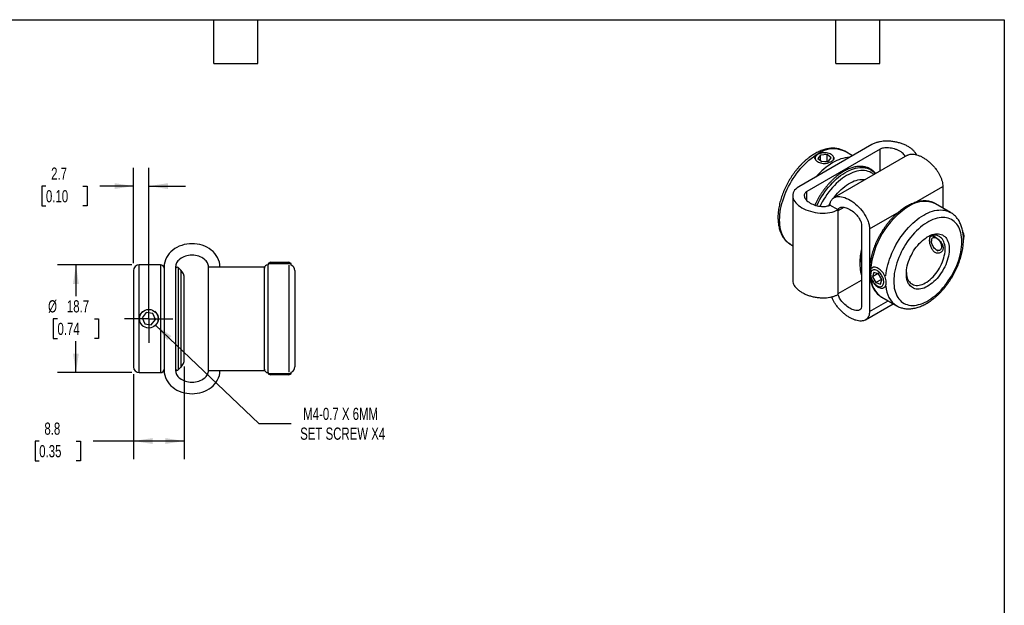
# Model space of a CAD drawing. Header units: millimetres. Extents: x 6 to 273, y 6 to 210.
# Tile 3 of 3: x 102 to 273, y 108 to 210. Entities that reach past the tile are written whole.
import ezdxf

# ---------------------------------------------------------------- set-up
doc = ezdxf.new("R2010")
doc.units = ezdxf.units.MM
doc.linetypes.add('SLD-Center', pattern=[19.05, 15.24, -1.27, 1.27, -1.27])
doc.linetypes.add('SLD-Solid', pattern=[0])
doc.layers.add('CENTER', color=40, linetype='SLD-Center')
doc.layers.add('DIMENSIONS', color=140, linetype='SLD-Solid', lineweight=25)
doc.layers.add('TEXT', color=140, linetype='SLD-Solid', lineweight=25)
doc.styles.add('SLDTEXTSTYLE0', font='TXT', dxfattribs={"width": 0.7})
doc.dimstyles.new('SLDDIMSTYLE0', dxfattribs={"dimtxt": 2.158008, "dimasz": 3.302, "dimexe": 0, "dimexo": 0.0625, "dimgap": 0.539502, "dimtad": 0, "dimtih": 1, "dimtoh": 1, "dimdec": 1, "dimrnd": 1e-09, "dimzin": 12, "dimdsep": 46, "dimtxsty": 'SLDTEXTSTYLE0', "dimsah": 1, "dimcen": 0.09, "dimadec": 0, "dimazin": 3, "dimtfac": 1, "dimtdec": 1, "dimtmove": 0, "dimatfit": 0, "dimfxl": 0, "dimfrac": 2, "dimtolj": 1, "dimtzin": 12, "dimarcsym": 0})
doc.dimstyles.new('SLDDIMSTYLE1', dxfattribs={"dimtxt": 2.158008, "dimasz": 3.302, "dimexe": 0, "dimexo": 0.0625, "dimgap": 0.539502, "dimtad": 0, "dimtih": 1, "dimtoh": 1, "dimdec": 1, "dimrnd": 1e-09, "dimzin": 12, "dimdsep": 46, "dimtxsty": 'SLDTEXTSTYLE0', "dimsah": 1, "dimcen": 0.09, "dimadec": 0, "dimazin": 3, "dimtfac": 1, "dimtdec": 1, "dimtofl": 0, "dimtmove": 0, "dimatfit": 3, "dimfxl": 0, "dimfrac": 2, "dimtolj": 1, "dimtzin": 12, "dimarcsym": 0})
doc.dimstyles.new('SLDDIMSTYLE3', dxfattribs={"dimtxt": 2.158008, "dimasz": 3.302, "dimexe": 0, "dimexo": 0.0625, "dimgap": 0.539502, "dimtad": 0, "dimtih": 1, "dimtoh": 1, "dimdec": 1, "dimrnd": 1e-09, "dimzin": 12, "dimdsep": 46, "dimtxsty": 'SLDTEXTSTYLE0', "dimsah": 1, "dimcen": 0, "dimadec": 0, "dimazin": 3, "dimtfac": 1, "dimtdec": 1, "dimtofl": 0, "dimtmove": 0, "dimatfit": 3, "dimfxl": 0, "dimfrac": 2, "dimtolj": 1, "dimtzin": 12, "dimarcsym": 0})

# ---------------------------------------------------------------- blocks, each defined once
blk = doc.blocks.new('_D_4')
at = {"layer": 'DIMENSIONS'}
for p, q in [((125.76, 156.56), (143.71, 139.49)), ((143.71, 139.49), (149.27, 139.49))]:
    blk.add_line(p, q, dxfattribs=at)
blk.add_solid([(125.76, 156.56), (127.8, 153.92), (128.5, 154.66)], dxfattribs=at)
at = {"layer": 'DIMENSIONS', "char_height": 2.1167, "attachment_point": 1, "style": 'SLDTEXTSTYLE0'}
for s, insert in [('M4-0.7 X 6MM', (151.38, 142.22)), ('SET SCREW X4', (150.86, 138.79))]:
    blk.add_mtext(s, dxfattribs=dict(at, insert=insert))
blk = doc.blocks.new('_D_5')
at = {"layer": 'DIMENSIONS'}
for p, q in [((121.67, 167.02), (108.77, 167.02)), ((111.94, 167.02), (111.94, 161.59)), ((108.74, 157.67), (108.01, 157.67)), ((108.01, 157.67), (108.01, 154.24)), ((115.15, 157.67), (115.88, 157.67)), ((115.88, 157.67), (115.88, 154.24)), ((108.01, 154.24), (108.74, 154.24)), ((115.88, 154.24), (115.15, 154.24)), ((111.94, 148.32), (111.94, 153.76)), ((121.67, 148.32), (108.77, 148.32))]:
    blk.add_line(p, q, dxfattribs=at)
for points in [[(111.94, 167.02), (111.44, 163.72), (112.45, 163.72)], [(111.94, 148.32), (112.45, 151.62), (111.44, 151.62)]]:
    blk.add_solid(points, dxfattribs=at)
at = {"layer": 'DIMENSIONS', "char_height": 2.117, "attachment_point": 1, "style": 'SLDTEXTSTYLE0'}
for s, insert in [('%%c', (107.11, 160.88)), ('18.7', (110.37, 160.88)), ('0.74', (108.74, 156.97))]:
    blk.add_mtext(s, dxfattribs=dict(at, insert=insert))
blk = doc.blocks.new('_D_6')
at = {"layer": 'DIMENSIONS'}
for p, q in [((121.94, 167.29), (121.94, 183.86)), ((124.59, 158.94), (124.59, 183.86)), ((106.74, 180.68), (106.02, 180.68)), ((106.02, 180.68), (106.02, 177.25)), ((113.15, 180.68), (113.88, 180.68)), ((113.88, 180.68), (113.88, 177.25)), ((121.94, 180.68), (116.08, 180.68)), ((124.59, 180.68), (130.94, 180.68)), ((106.02, 177.25), (106.74, 177.25)), ((113.88, 177.25), (113.15, 177.25))]:
    blk.add_line(p, q, dxfattribs=at)
for points in [[(121.94, 180.68), (118.64, 181.19), (118.64, 180.18)], [(124.59, 180.68), (127.9, 180.18), (127.9, 181.19)]]:
    blk.add_solid(points, dxfattribs=at)
at = {"layer": 'DIMENSIONS', "char_height": 2.117, "attachment_point": 1, "style": 'SLDTEXTSTYLE0'}
for s, insert in [('2.7', (107.64, 183.9)), ('0.10', (106.74, 179.98))]:
    blk.add_mtext(s, dxfattribs=dict(at, insert=insert))
blk = doc.blocks.new('_D_7')
at = {"layer": 'DIMENSIONS'}
for p, q in [((130.74, 149.38), (130.74, 133.28)), ((121.94, 148.05), (121.94, 133.28)), ((105.57, 136.45), (104.85, 136.45)), ((104.85, 136.45), (104.85, 133.02)), ((111.99, 136.45), (112.71, 136.45)), ((112.71, 136.45), (112.71, 133.02)), ((121.94, 136.45), (114.91, 136.45)), ((130.74, 136.45), (121.94, 136.45)), ((104.85, 133.02), (105.57, 133.02)), ((112.71, 133.02), (111.99, 133.02))]:
    blk.add_line(p, q, dxfattribs=at)
for points in [[(121.94, 136.45), (125.25, 135.94), (125.25, 136.96)], [(130.74, 136.45), (127.44, 136.96), (127.44, 135.94)]]:
    blk.add_solid(points, dxfattribs=at)
at = {"layer": 'DIMENSIONS', "char_height": 2.117, "attachment_point": 1, "style": 'SLDTEXTSTYLE0'}
for s, insert in [('8.8', (106.47, 139.66)), ('0.35', (105.57, 135.75))]:
    blk.add_mtext(s, dxfattribs=dict(at, insert=insert))
blk = doc.blocks.new('SW_CENTERMARKSYMBOL_2')
at = {"layer": 'CENTER', "color": 0}
for p, q in [((0, 2.54), (0, 4.19)), ((0, 0), (0, 2.54)), ((-2.54, 0), (-4.19, 0)), ((0, 0), (-2.54, 0)), ((0, 0), (0, -2.54)), ((0, 0), (2.54, 0)), ((2.54, 0), (4.19, 0)), ((0, -2.54), (0, -4.19))]:
    blk.add_line(p, q, dxfattribs=at)

msp = doc.modelspace()

# ---------------------------------------------------------------- linework, layer by layer
for p, q in [((250.06, 187.88), (237.37, 180.55)), ((251.48, 187.07), (238.78, 179.74)), ((246.7, 185.94), (245.35, 186.72)), ((251.48, 183.28), (251.48, 187.07)), ((241.15, 186.06), (240.7, 185.45)), ((240.7, 185.45), (241.39, 184.92)), ((242.3, 186.14), (241.15, 186.06)), ((241.15, 185.1), (241.15, 186.06)), ((241.39, 184.92), (242.53, 185)), ((242.99, 185.61), (242.3, 186.14)), ((242.3, 184.98), (242.3, 186.14)), ((242.53, 185), (242.99, 185.61)), ((256.23, 186.02), (243.5, 178.68)), ((238.78, 178.18), (238.78, 179.74)), ((257.49, 177.8), (262.38, 180.62)), ((262.38, 180.62), (262.38, 176.89)), ((236.33, 179.04), (236.33, 164.34)), ((244.21, 176.58), (242.8, 177.4)), ((244.21, 176.42), (245.24, 177.02)), ((244.21, 161.89), (244.21, 176.58)), ((244.21, 162.05), (244.21, 176.42)), ((249.66, 173.28), (254.8, 176.24)), ((263.73, 176.11), (261.12, 177.62)), ((248.24, 174.09), (248.24, 159.72)), ((249.66, 173.28), (249.66, 158.91)), ((260.4, 171.48), (260.4, 171.15)), ((236, 170.53), (235.99, 170.53)), ((236, 170.53), (236.33, 170.33)), ((261.28, 169.62), (261.56, 169.46)), ((145.68, 167.47), (145.29, 167.24)), ((145.68, 167.47), (148.9, 167.47)), ((149.29, 167.24), (148.9, 167.47)), ((247.99, 167.56), (247.99, 167.51)), ((247.99, 167.51), (247.99, 167.18)), ((121.94, 166.02), (121.94, 149.32)), ((126.64, 167.02), (122.94, 167.02)), ((122.94, 157.67), (122.94, 167.02)), ((126.64, 167.02), (126.64, 157.67)), ((127.24, 166.65), (127.24, 148.69)), ((129.24, 166.65), (129.24, 148.69)), ((130.16, 166.11), (129.76, 166.51)), ((129.76, 148.84), (129.76, 166.51)), ((130.16, 166.11), (130.16, 149.24)), ((134.94, 148.69), (134.94, 166.65)), ((134.95, 148.67), (134.95, 166.67)), ((144.64, 148.67), (144.64, 166.67)), ((145.29, 167.02), (145.24, 167.02)), ((145.24, 167.02), (145.24, 157.67)), ((145.29, 167.24), (145.29, 167.02)), ((145.29, 167.24), (149.29, 167.24)), ((148.94, 148.39), (148.94, 166.95)), ((149.29, 166.96), (149.29, 167.24)), ((149.94, 166.02), (149.94, 149.32)), ((250.36, 166.64), (250.15, 166.52)), ((130.74, 150.65), (130.74, 164.69)), ((244.21, 162.05), (248.24, 164.38)), ((250.43, 165.71), (250.19, 164.94)), ((251.15, 165.49), (250.19, 164.94)), ((250.19, 164.94), (250.76, 163.93)), ((251.22, 165.47), (250.43, 165.71)), ((251.76, 164.5), (250.76, 163.93)), ((251.78, 164.46), (251.22, 165.47)), ((251.55, 163.69), (251.78, 164.46)), ((250.76, 163.93), (251.55, 163.69)), ((252.15, 163.06), (252.36, 163.18)), ((249.66, 158.91), (252.89, 160.77)), ((251.75, 161.43), (251.77, 161.42)), ((251.77, 161.42), (254.39, 159.91)), ((248.95, 157.47), (253.79, 160.26)), ((122.94, 148.32), (122.94, 157.67)), ((124.16, 158.74), (123.45, 157.84)), ((123.45, 157.84), (123.88, 156.76)), ((125.31, 158.58), (124.16, 158.74)), ((125.02, 156.6), (125.74, 157.51)), ((125.74, 157.51), (125.31, 158.58)), ((126.64, 157.67), (126.64, 148.32)), ((145.24, 157.67), (145.24, 148.32)), ((123.88, 156.76), (125.02, 156.6)), ((129.76, 148.84), (130.16, 149.24)), ((122.94, 148.32), (126.64, 148.32)), ((145.24, 148.32), (145.29, 148.32)), ((145.29, 148.32), (145.29, 148.13)), ((145.29, 148.13), (145.68, 147.91)), ((149.29, 148.13), (145.29, 148.13)), ((148.9, 147.91), (145.68, 147.91)), ((148.9, 147.91), (149.29, 148.13)), ((149.29, 148.13), (149.29, 148.39))]:
    msp.add_line(p, q)
at = {"flags": 128}
for points in [[(235.99, 170.53), (235.87, 170.61), (235.61, 170.79), (235.37, 171), (235.15, 171.24), (234.95, 171.5), (234.77, 171.79), (234.6, 172.1), (234.46, 172.43), (234.34, 172.78), (234.24, 173.15), (234.16, 173.54), (234.11, 173.95), (234.07, 174.37), (234.06, 174.81), (234.07, 175.26), (234.11, 175.72), (234.16, 176.19), (234.24, 176.67), (234.34, 177.16), (234.46, 177.65), (234.6, 178.14), (234.77, 178.64), (234.95, 179.14), (235.15, 179.63), (235.37, 180.12), (235.61, 180.61), (235.87, 181.09), (236.14, 181.56), (236.43, 182.02), (236.73, 182.47), (237.04, 182.9), (237.37, 183.33), (237.71, 183.73), (238.06, 184.12), (238.41, 184.49), (238.78, 184.84), (239.15, 185.17), (239.53, 185.48), (239.91, 185.76), (240.29, 186.02), (240.67, 186.26)], [(243.13, 186.09), (242.98, 186.18), (242.81, 186.27), (242.63, 186.34), (242.42, 186.4), (242.21, 186.43), (241.99, 186.45), (241.76, 186.46), (241.54, 186.44), (241.32, 186.41), (241.11, 186.36), (240.92, 186.29), (240.75, 186.21), (240.59, 186.12), (240.46, 186.01), (240.36, 185.89), (240.29, 185.77), (240.24, 185.64), (240.23, 185.52), (240.25, 185.39), (240.3, 185.26), (240.38, 185.14), (240.49, 185.02), (240.62, 184.92), (240.78, 184.83), (240.96, 184.75), (241.16, 184.69), (241.37, 184.64), (241.59, 184.61), (241.81, 184.6), (242.03, 184.61), (242.25, 184.63), (242.34, 184.65)], [(240.5, 177.3), (240.55, 177.4), (240.79, 177.87), (241.04, 178.34), (241.31, 178.79), (241.6, 179.24), (241.89, 179.67), (242.21, 180.09), (242.53, 180.49), (242.86, 180.87), (243.21, 181.24), (243.56, 181.59), (243.92, 181.92), (244.28, 182.23), (244.65, 182.51), (245.02, 182.77), (245.4, 183), (245.77, 183.21), (246.15, 183.4), (246.52, 183.55), (246.88, 183.68), (247.24, 183.78), (247.6, 183.85), (247.95, 183.9), (248.29, 183.91), (248.62, 183.9), (248.93, 183.85), (249.24, 183.78), (249.53, 183.68), (249.81, 183.55), (250.07, 183.4), (250.32, 183.21), (250.55, 183), (250.7, 182.84)], [(250.42, 182.68), (250.21, 182.84), (249.96, 183), (249.69, 183.13), (249.41, 183.24), (249.12, 183.31), (248.81, 183.36), (248.49, 183.38), (248.16, 183.37), (247.83, 183.33), (247.48, 183.26), (247.13, 183.17), (246.77, 183.05), (246.41, 182.89), (246.05, 182.72), (245.69, 182.51), (245.32, 182.28), (244.96, 182.03), (244.6, 181.75), (244.25, 181.45), (243.9, 181.13), (243.56, 180.79), (243.22, 180.43), (242.9, 180.05), (242.59, 179.66), (242.28, 179.25), (242, 178.83), (241.72, 178.39), (241.46, 177.95), (241.22, 177.49), (241.07, 177.19)], [(243.47, 178.66), (243.52, 178.73), (243.8, 179.09), (244.1, 179.43), (244.41, 179.76), (244.72, 180.07), (245.04, 180.35), (245.36, 180.62), (245.69, 180.86), (246.02, 181.07), (246.36, 181.27), (246.69, 181.43), (247.02, 181.57), (247.34, 181.68), (247.66, 181.76), (247.97, 181.82), (248.28, 181.85), (248.58, 181.84), (248.86, 181.81), (248.91, 181.81)], [(242.59, 177.32), (242.74, 177.57), (242.85, 177.75)], [(252.5, 165.14), (252.55, 165.58), (252.63, 166.06), (252.73, 166.54), (252.85, 167.03), (252.99, 167.53), (253.15, 168.03), (253.33, 168.52), (253.54, 169.02), (253.76, 169.51), (254, 169.99), (254.25, 170.47), (254.52, 170.94), (254.81, 171.41), (255.11, 171.86), (255.43, 172.29), (255.75, 172.71), (256.09, 173.12), (256.44, 173.51), (256.8, 173.88), (257.16, 174.23), (257.53, 174.56), (257.91, 174.87), (258.29, 175.15), (258.68, 175.41), (259.06, 175.64), (259.44, 175.85), (259.83, 176.04), (260.21, 176.19), (260.58, 176.32), (260.96, 176.42), (261.32, 176.49), (261.68, 176.53), (262.03, 176.55), (262.37, 176.53), (262.69, 176.49), (263.01, 176.41), (263.31, 176.31), (263.6, 176.18), (263.73, 176.11)], [(253.86, 164.19), (253.87, 163.78), (253.91, 163.38), (253.96, 163), (254.04, 162.63), (254.14, 162.29), (254.26, 161.96), (254.4, 161.66), (254.57, 161.37), (254.75, 161.11), (254.95, 160.88), (255.17, 160.67), (255.4, 160.49), (255.66, 160.33), (255.93, 160.21), (256.21, 160.11), (256.51, 160.04), (256.81, 159.99), (257.14, 159.98), (257.47, 159.99), (257.8, 160.04), (258.15, 160.11), (258.5, 160.21), (258.86, 160.34), (259.22, 160.5), (259.58, 160.68), (259.95, 160.89), (260.31, 161.13), (260.67, 161.39), (261.03, 161.67), (261.38, 161.98), (261.73, 162.3), (262.07, 162.65), (262.4, 163.02), (262.72, 163.4), (263.03, 163.8), (263.32, 164.22), (263.61, 164.64), (263.88, 165.08), (264.13, 165.53), (264.37, 165.98), (264.59, 166.44), (264.79, 166.91), (264.97, 167.38), (265.13, 167.85), (265.27, 168.32), (265.39, 168.78), (265.49, 169.24), (265.57, 169.7), (265.63, 170.15), (265.66, 170.58), (265.67, 171.01), (265.66, 171.42), (265.63, 171.82), (265.57, 172.21), (265.49, 172.57), (265.39, 172.92), (265.27, 173.24), (265.13, 173.55), (264.97, 173.83), (264.79, 174.09), (264.59, 174.32), (264.37, 174.53), (264.13, 174.71), (263.88, 174.87), (263.61, 175), (263.32, 175.1), (263.03, 175.17), (262.72, 175.21), (262.4, 175.22), (262.07, 175.21), (261.73, 175.17), (261.38, 175.09), (261.03, 174.99), (260.67, 174.86), (260.31, 174.71), (259.95, 174.52), (259.58, 174.31), (259.22, 174.08), (258.86, 173.82), (258.5, 173.53), (258.15, 173.23), (257.8, 172.9), (257.47, 172.55), (257.14, 172.19), (256.81, 171.8), (256.51, 171.4), (256.21, 170.99), (255.93, 170.56), (255.66, 170.12), (255.4, 169.68), (255.17, 169.22), (254.95, 168.76), (254.75, 168.29), (254.57, 167.82), (254.4, 167.36), (254.26, 166.89), (254.14, 166.42), (254.04, 165.96), (253.96, 165.5), (253.91, 165.06), (253.87, 164.62), (253.86, 164.19)], [(256.05, 165.45), (256.06, 165.79), (256.09, 166.14), (256.15, 166.5), (256.22, 166.87), (256.32, 167.24), (256.44, 167.61), (256.58, 167.98), (256.74, 168.35), (256.92, 168.72), (257.11, 169.08), (257.32, 169.43), (257.54, 169.77), (257.78, 170.09), (258.03, 170.4), (258.29, 170.7), (258.56, 170.97), (258.84, 171.23), (259.12, 171.46), (259.41, 171.67), (259.69, 171.86), (259.98, 172.02), (260.27, 172.15), (260.55, 172.26), (260.83, 172.33), (261.11, 172.38), (261.37, 172.41), (261.63, 172.4), (261.87, 172.36), (262.1, 172.3), (262.32, 172.2), (262.52, 172.08), (262.71, 171.93), (262.88, 171.76), (263.02, 171.56), (263.15, 171.34), (263.26, 171.09), (263.35, 170.82), (263.42, 170.54), (263.46, 170.23), (263.49, 169.92), (263.49, 169.58), (263.46, 169.24), (263.42, 168.88), (263.35, 168.52), (263.26, 168.15), (263.15, 167.78), (263.02, 167.41), (262.88, 167.04), (262.71, 166.67), (262.52, 166.31), (262.32, 165.95), (262.1, 165.61), (261.87, 165.27), (261.63, 164.95), (261.37, 164.65), (261.11, 164.37), (260.83, 164.1), (260.55, 163.86), (260.27, 163.64), (259.98, 163.44), (259.69, 163.26), (259.41, 163.12), (259.12, 163), (258.84, 162.9), (258.56, 162.84), (258.29, 162.81), (258.03, 162.8), (257.78, 162.82), (257.54, 162.87), (257.32, 162.95), (257.11, 163.06), (256.92, 163.19), (256.74, 163.36), (256.58, 163.54), (256.44, 163.75), (256.32, 163.99), (256.22, 164.24), (256.15, 164.52), (256.09, 164.82), (256.06, 165.13), (256.05, 165.45)], [(256.05, 165.67), (256.06, 165.55), (256.09, 165.26), (256.15, 164.98), (256.22, 164.72), (256.32, 164.48), (256.44, 164.26), (256.58, 164.07), (256.74, 163.9), (256.91, 163.76), (257.11, 163.64), (257.31, 163.55), (257.54, 163.49), (257.77, 163.46), (258.01, 163.46), (258.27, 163.49), (258.53, 163.54), (258.8, 163.63), (259.07, 163.74), (259.34, 163.88), (259.62, 164.04), (259.89, 164.23), (260.16, 164.45), (260.43, 164.68), (260.69, 164.94), (260.94, 165.22), (261.18, 165.51), (261.4, 165.82), (261.62, 166.14), (261.82, 166.47), (262, 166.81), (262.17, 167.16), (262.32, 167.52), (262.45, 167.87), (262.56, 168.22), (262.64, 168.58), (262.71, 168.92), (262.76, 169.26), (262.78, 169.59), (262.78, 169.91), (262.76, 170.21), (262.71, 170.5), (262.64, 170.77), (262.56, 171.02), (262.45, 171.24), (262.32, 171.45), (262.17, 171.63), (262, 171.79), (261.82, 171.92), (261.62, 172.02), (261.4, 172.09), (261.18, 172.14), (260.94, 172.15), (260.69, 172.14), (260.43, 172.1), (260.16, 172.03), (259.89, 171.93), (259.62, 171.81), (259.58, 171.79)], [(260.42, 170.9), (260.4, 171.07), (260.4, 171.23), (260.42, 171.38), (260.47, 171.51), (260.54, 171.62), (260.62, 171.7), (260.73, 171.75), (260.84, 171.78), (260.97, 171.77), (261.11, 171.74), (261.25, 171.68), (261.39, 171.59), (261.53, 171.48), (261.66, 171.34), (261.79, 171.19), (261.9, 171.02), (261.99, 170.84), (262.07, 170.66), (262.12, 170.47), (262.15, 170.3), (262.17, 170.13), (262.15, 169.97), (262.12, 169.83), (262.06, 169.71), (261.99, 169.62), (261.89, 169.55), (261.78, 169.51), (261.66, 169.5), (261.52, 169.52), (261.38, 169.57), (261.24, 169.64), (261.1, 169.75), (260.96, 169.87), (260.84, 170.02), (260.72, 170.18), (260.62, 170.35), (260.53, 170.53), (260.47, 170.71), (260.42, 170.9)], [(251.48, 163.01), (251.65, 162.97), (251.81, 162.96), (251.96, 162.98), (252.1, 163.03), (252.22, 163.11), (252.33, 163.21), (252.42, 163.34), (252.49, 163.49), (252.53, 163.66), (252.56, 163.85), (252.56, 164.05), (252.54, 164.27), (252.5, 164.49), (252.44, 164.72), (252.35, 164.95), (252.25, 165.17), (252.13, 165.4), (252, 165.61), (251.85, 165.8), (251.69, 165.99), (251.52, 166.15), (251.35, 166.29), (251.17, 166.41), (250.99, 166.5), (250.82, 166.57), (250.65, 166.61), (250.49, 166.62), (250.33, 166.6), (250.2, 166.55), (250.07, 166.47), (249.97, 166.37), (249.88, 166.24), (249.81, 166.09), (249.76, 165.92), (249.74, 165.73), (249.73, 165.53), (249.75, 165.31), (249.8, 165.09), (249.86, 164.86), (249.94, 164.63), (250.04, 164.4), (250.16, 164.18), (250.3, 163.97), (250.45, 163.77), (250.61, 163.59), (250.78, 163.43), (250.95, 163.29), (251.13, 163.17), (251.3, 163.08), (251.48, 163.01)], [(251.25, 163.27), (251.41, 163.23), (251.55, 163.23), (251.68, 163.25), (251.8, 163.31), (251.9, 163.39), (251.99, 163.49), (252.05, 163.62), (252.1, 163.77), (252.12, 163.94), (252.12, 164.12), (252.1, 164.32), (252.06, 164.52), (252, 164.72), (251.91, 164.93), (251.81, 165.13), (251.7, 165.32), (251.57, 165.5), (251.42, 165.66), (251.27, 165.81), (251.12, 165.93), (250.96, 166.03), (250.8, 166.1), (250.65, 166.15), (250.5, 166.17), (250.36, 166.16), (250.23, 166.12), (250.12, 166.05), (250.03, 165.96), (249.95, 165.84), (249.9, 165.7), (249.86, 165.54), (249.85, 165.37), (249.86, 165.18), (249.89, 164.98), (249.94, 164.78), (250.02, 164.57), (250.11, 164.37), (250.22, 164.17), (250.34, 163.99), (250.48, 163.81), (250.63, 163.66), (250.78, 163.52), (250.94, 163.41), (251.1, 163.33), (251.25, 163.27)]]:
    msp.add_lwpolyline(points, dxfattribs=at)
msp.add_circle((124.59, 157.67), 1.61)
for centre, radius, start, end in [((243.41, 182.46), 4.68, 65.5548, 125.7556), ((249.35, 174.63), 11.79, 120.9031, 139.454), ((242.8, 185.53), 0.644, 310.7203, 58.9769), ((246.48, 179.6), 6.06, 92.7032, 121.7595), ((259.18, 173.35), 4.68, 65.5548, 125.7556), ((264.25, 164.99), 14.45, 122.6809, 175.3026), ((264.07, 171.86), 2, 340.9602, 26.7075), ((257.73, 167.43), 9.74, 167.0376, 179.2707), ((258.17, 167.1), 10.18, 167.3312, 179.5578), ((122.94, 166.02), 1, 90, 180), ((126.64, 166.42), 0.6, 0, 90), ((129.54, 166.3), 0.3, 45, 180), ((128.74, 164.69), 2, 0, 45), ((145.24, 166.42), 0.6, 90, 180), ((148.94, 166.02), 1, 0, 69.5127), ((254.14, 164.96), 4.26, 182.2813, 235.9141), ((256.75, 163.45), 4.26, 182.0627, 236.1408), ((128.74, 150.65), 2, 315, 0), ((122.94, 149.32), 1, 180, 270), ((126.64, 148.92), 0.6, 270, 0), ((129.54, 149.05), 0.3, 180, 315), ((145.24, 148.92), 0.6, 180, 270), ((148.94, 149.32), 1, 290.4873, 0)]:
    msp.add_arc(centre, radius, start, end)
for points, knots in [([(257.8, 186.11), (257.8, 186.12), (257.75, 186.26), (257.56, 186.53), (257.24, 186.9), (256.83, 187.24), (256.35, 187.56), (255.8, 187.84), (255.2, 188.07), (254.56, 188.26), (253.89, 188.39), (253.24, 188.47), (252.62, 188.49), (252.05, 188.46), (251.5, 188.39), (250.97, 188.27), (250.48, 188.1), (250.2, 187.95), (250.06, 187.88)], [0, 0, 0, 0, 0.005234, 0.076823, 0.149225, 0.222233, 0.295565, 0.368891, 0.441885, 0.514263, 0.585824, 0.656456, 0.714684, 0.772354, 0.829573, 0.886545, 0.943324, 1, 1, 1, 1]), ([(245.36, 186.71), (245.32, 186.74), (245.19, 186.81), (244.95, 186.92), (244.65, 187.04), (244.33, 187.13), (244, 187.2), (243.66, 187.24), (243.32, 187.25), (242.96, 187.24), (242.6, 187.2), (242.23, 187.13), (241.86, 187.04), (241.48, 186.92), (241.1, 186.77), (240.72, 186.6), (240.34, 186.4), (239.96, 186.18), (239.58, 185.94), (239.21, 185.67), (238.84, 185.38), (238.48, 185.08), (238.12, 184.75), (237.78, 184.4), (237.44, 184.04), (237.12, 183.67), (236.8, 183.27), (236.5, 182.87), (236.2, 182.45), (235.92, 182.02), (235.66, 181.58), (235.41, 181.14), (235.17, 180.68), (234.95, 180.22), (234.75, 179.76), (234.57, 179.29), (234.4, 178.82), (234.25, 178.34), (234.12, 177.87), (234.01, 177.4), (233.92, 176.93), (233.85, 176.47), (233.8, 176.01), (233.77, 175.59), (233.77, 175.33), (233.77, 175.22)], [0, 0, 0, 0, 0.008536, 0.030545, 0.052554, 0.074631, 0.096839, 0.119235, 0.141861, 0.164743, 0.18789, 0.211292, 0.234925, 0.258752, 0.282731, 0.30682, 0.33098, 0.355178, 0.379386, 0.403583, 0.427758, 0.451904, 0.476019, 0.500102, 0.524155, 0.548181, 0.572183, 0.596164, 0.62013, 0.644086, 0.668035, 0.691984, 0.715936, 0.739895, 0.763866, 0.787855, 0.811865, 0.835903, 0.859972, 0.884077, 0.908221, 0.932406, 0.956632, 0.9809, 1, 1, 1, 1]), ([(240.21, 185.39), (240.2, 185.43), (240.18, 185.53), (240.21, 185.69), (240.27, 185.87), (240.38, 186.03), (240.52, 186.16), (240.63, 186.23), (240.67, 186.26)], [0, 0, 0, 0, 0.123254, 0.30928, 0.495297, 0.681505, 0.8677, 1, 1, 1, 1]), ([(240.67, 186.26), (240.74, 186.29), (240.88, 186.36), (241.12, 186.43), (241.38, 186.48), (241.65, 186.49), (241.87, 186.48), (242, 186.46), (242.04, 186.45)], [0, 0, 0, 0, 0.183614, 0.367236, 0.550765, 0.734305, 0.91959, 1, 1, 1, 1]), ([(255.86, 185.81), (255.85, 185.84), (255.81, 185.97), (255.63, 186.19), (255.33, 186.48), (254.94, 186.74), (254.49, 186.96), (254, 187.14), (253.48, 187.26), (252.98, 187.32), (252.52, 187.33), (252.11, 187.29), (251.75, 187.2), (251.57, 187.11), (251.48, 187.07)], [0, 0, 0, 0, 0.022922, 0.119757, 0.221796, 0.326505, 0.431214, 0.533253, 0.630088, 0.719786, 0.8009, 0.873532, 0.938803, 1, 1, 1, 1]), ([(243.47, 185.63), (243.48, 185.6), (243.5, 185.52), (243.48, 185.39), (243.41, 185.26), (243.3, 185.12), (243.16, 185.01), (242.99, 184.9), (242.8, 184.8), (242.56, 184.71), (242.31, 184.64), (242.04, 184.59), (241.81, 184.57), (241.68, 184.57), (241.64, 184.57)], [0, 0, 0, 0, 0.061631, 0.154649, 0.247663, 0.340772, 0.433875, 0.500029, 0.591831, 0.683637, 0.775395, 0.86716, 0.959797, 1, 1, 1, 1]), ([(256.23, 186.02), (256.29, 186.05), (256.43, 186.14), (256.73, 186.21), (257.12, 186.24), (257.57, 186.18), (258.05, 186.05), (258.54, 185.86), (259.03, 185.59), (259.53, 185.26), (260.01, 184.88), (260.48, 184.45), (260.92, 183.97), (261.3, 183.48), (261.62, 183), (261.88, 182.52), (262.1, 182.04), (262.26, 181.55), (262.36, 181.07), (262.38, 180.77), (262.38, 180.62)], [0, 0, 0, 0, 0.03107, 0.081019, 0.141921, 0.203959, 0.266992, 0.330733, 0.394818, 0.458841, 0.522401, 0.585149, 0.646836, 0.707375, 0.757065, 0.806131, 0.854753, 0.903209, 0.951602, 1, 1, 1, 1]), ([(250.73, 182.85), (250.68, 182.92), (250.56, 183.07), (250.35, 183.27), (250.12, 183.46), (249.87, 183.63), (249.6, 183.77), (249.33, 183.89), (249.04, 183.98), (248.74, 184.05), (248.43, 184.09), (248.11, 184.11), (247.78, 184.1), (247.44, 184.06), (247.1, 184), (246.75, 183.91), (246.39, 183.8), (246.04, 183.66), (245.68, 183.49), (245.32, 183.31), (244.96, 183.1), (244.6, 182.86), (244.24, 182.61), (243.89, 182.33), (243.54, 182.03), (243.2, 181.72), (242.87, 181.38), (242.54, 181.03), (242.22, 180.66), (241.92, 180.28), (241.62, 179.89), (241.33, 179.48), (241.06, 179.06), (240.8, 178.63), (240.56, 178.19), (240.34, 177.78), (240.21, 177.51), (240.16, 177.4)], [0, 0, 0, 0, 0.023692, 0.052202, 0.080585, 0.10887, 0.137097, 0.16531, 0.193547, 0.221852, 0.250262, 0.278798, 0.30747, 0.336274, 0.365196, 0.394215, 0.42331, 0.452459, 0.481644, 0.510848, 0.54006, 0.56927, 0.598472, 0.627662, 0.65684, 0.686006, 0.715158, 0.744299, 0.773429, 0.802549, 0.831662, 0.86077, 0.889873, 0.918973, 0.948073, 0.977175, 1, 1, 1, 1]), ([(237.37, 180.55), (236.97, 180.32), (236.67, 180.04), (236.34, 179.41), (236.29, 179.08), (236.43, 178.41), (236.61, 178.08), (237.15, 177.47), (237.51, 177.18), (238.37, 176.68), (238.86, 176.47), (239.92, 176.16), (240.5, 176.05), (241.65, 175.97), (242.23, 176), (243.31, 176.19), (243.81, 176.36), (244.21, 176.58)], [3.141593, 3.141593, 3.141593, 3.141593, 3.533665, 3.533665, 3.925737, 3.925737, 4.31781, 4.31781, 4.709882, 4.709882, 5.101955, 5.101955, 5.494027, 5.494027, 5.886099, 5.886099, 6.278172, 6.278172, 6.278172, 6.278172]), ([(238.78, 179.74), (238.62, 179.64), (238.49, 179.52), (238.34, 179.24), (238.31, 179.06), (238.39, 178.69), (238.49, 178.49), (238.84, 178.1), (239.08, 177.91), (239.64, 177.58), (239.97, 177.44), (240.65, 177.24), (241, 177.18), (241.65, 177.14), (241.94, 177.15), (242.44, 177.24), (242.65, 177.31), (242.81, 177.41)], [3.141593, 3.141593, 3.141593, 3.141593, 3.534292, 3.534292, 3.926991, 3.926991, 4.31969, 4.31969, 4.712389, 4.712389, 5.105088, 5.105088, 5.497787, 5.497787, 5.890486, 5.890486, 6.283185, 6.283185, 6.283185, 6.283185]), ([(242.8, 177.4), (242.81, 177.61), (242.85, 177.8), (242.98, 178.14), (243.06, 178.28), (243.38, 178.65), (243.66, 178.79), (244.64, 178.96), (245.47, 178.73), (247.13, 177.74), (247.96, 176.98), (248.9, 175.65), (249.17, 175.18), (249.45, 174.45), (249.53, 174.2), (249.63, 173.73), (249.66, 173.49), (249.66, 173.28)], [3.190106, 3.190106, 3.190106, 3.190106, 3.383423, 3.383423, 3.576741, 3.576741, 3.963376, 3.963376, 4.736646, 4.736646, 5.509915, 5.509915, 5.89655, 5.89655, 6.089868, 6.089868, 6.283185, 6.283185, 6.283185, 6.283185]), ([(261.11, 177.62), (261.08, 177.64), (260.96, 177.71), (260.73, 177.82), (260.43, 177.93), (260.12, 178.01), (259.8, 178.07), (259.48, 178.1), (259.14, 178.11), (258.79, 178.09), (258.43, 178.05), (258.07, 177.98), (257.71, 177.88), (257.34, 177.75), (256.96, 177.6), (256.6, 177.43), (256.32, 177.29), (256.17, 177.2), (256.14, 177.18)], [0, 0, 0, 0, 0.024906, 0.091395, 0.157898, 0.224577, 0.29158, 0.359022, 0.426979, 0.49548, 0.564512, 0.634026, 0.703947, 0.774191, 0.844671, 0.915308, 0.982465, 1, 1, 1, 1]), ([(244.21, 176.42), (244.21, 176.56), (244.24, 176.68), (244.4, 176.89), (244.53, 176.98), (244.89, 177.07), (245.12, 177.06), (245.64, 176.93), (245.93, 176.81), (246.52, 176.48), (246.81, 176.26), (247.33, 175.78), (247.56, 175.52), (247.93, 175.02), (248.05, 174.78), (248.21, 174.39), (248.24, 174.23), (248.24, 174.09)], [3.141593, 3.141593, 3.141593, 3.141593, 3.534292, 3.534292, 3.926991, 3.926991, 4.31969, 4.31969, 4.712389, 4.712389, 5.105088, 5.105088, 5.497787, 5.497787, 5.890486, 5.890486, 6.283185, 6.283185, 6.283185, 6.283185]), ([(256.14, 177.18), (256.08, 177.15), (255.89, 177.03), (255.57, 176.83), (255.21, 176.57), (254.84, 176.29), (254.48, 175.99), (254.13, 175.66), (253.79, 175.32), (253.45, 174.97), (253.12, 174.59), (252.8, 174.21), (252.5, 173.8), (252.2, 173.39), (251.92, 172.96), (251.65, 172.53), (251.4, 172.08), (251.16, 171.63), (250.93, 171.17), (250.72, 170.71), (250.53, 170.24), (250.36, 169.77), (250.2, 169.3), (250.06, 168.83), (249.95, 168.36), (249.85, 167.9), (249.77, 167.44), (249.71, 166.98), (249.67, 166.53), (249.65, 166.09), (249.66, 165.66), (249.68, 165.24), (249.73, 164.84), (249.8, 164.44), (249.88, 164.06), (249.99, 163.7), (250.12, 163.36), (250.28, 163.03), (250.45, 162.73), (250.64, 162.44), (250.84, 162.18), (251.07, 161.95), (251.31, 161.73), (251.54, 161.56), (251.69, 161.47), (251.75, 161.44)], [0, 0, 0, 0, 0.01268, 0.036587, 0.060479, 0.084357, 0.108217, 0.132058, 0.155879, 0.179682, 0.203468, 0.227239, 0.250998, 0.274748, 0.29849, 0.322229, 0.345965, 0.369703, 0.393444, 0.417191, 0.440947, 0.464715, 0.488497, 0.512297, 0.536116, 0.559957, 0.583822, 0.607711, 0.631626, 0.655564, 0.679522, 0.703494, 0.727468, 0.751427, 0.77535, 0.799212, 0.822982, 0.846627, 0.870117, 0.893427, 0.916542, 0.939464, 0.962208, 0.984809, 1, 1, 1, 1]), ([(254.38, 159.92), (254.38, 159.91), (254.48, 159.85), (254.68, 159.76), (254.98, 159.63), (255.3, 159.53), (255.62, 159.46), (255.95, 159.41), (256.3, 159.38), (256.65, 159.39), (257.01, 159.42), (257.38, 159.48), (257.75, 159.56), (258.13, 159.67), (258.51, 159.81), (258.89, 159.97), (259.27, 160.16), (259.65, 160.37), (260.03, 160.61), (260.4, 160.87), (260.77, 161.15), (261.13, 161.45), (261.49, 161.77), (261.84, 162.11), (262.18, 162.47), (262.51, 162.84), (262.83, 163.22), (263.14, 163.63), (263.43, 164.04), (263.72, 164.46), (263.99, 164.9), (264.24, 165.34), (264.48, 165.8), (264.71, 166.25), (264.92, 166.72), (265.11, 167.19), (265.28, 167.66), (265.44, 168.13), (265.57, 168.6), (265.69, 169.07), (265.79, 169.54), (265.86, 170.01), (265.92, 170.46), (265.95, 170.92), (265.97, 171.36), (265.96, 171.8), (265.93, 172.23), (265.88, 172.64), (265.8, 173.05), (265.7, 173.43), (265.58, 173.8), (265.44, 174.15), (265.28, 174.49), (265.1, 174.8), (264.89, 175.09), (264.67, 175.35), (264.44, 175.59), (264.18, 175.81), (263.95, 175.98), (263.79, 176.07), (263.73, 176.11)], [0, 0, 0, 0, 0.0007256, 0.0171481, 0.0335586, 0.0500015, 0.0665269, 0.0831791, 0.0999933, 0.1169935, 0.1341904, 0.1515816, 0.169152, 0.1868773, 0.2047271, 0.2226695, 0.2406742, 0.2587151, 0.2767709, 0.2948221, 0.3128591, 0.3308762, 0.3488704, 0.3668408, 0.3847882, 0.4027144, 0.4206217, 0.4385131, 0.4563918, 0.4742614, 0.4921252, 0.509987, 0.5278504, 0.545718, 0.5635934, 0.5814804, 0.5993827, 0.6173039, 0.6352475, 0.6532166, 0.6712141, 0.6892418, 0.7073008, 0.7253906, 0.7435083, 0.7616481, 0.7797999, 0.7979432, 0.8160554, 0.8341078, 0.852067, 0.8698969, 0.8875631, 0.9050374, 0.9223026, 0.9393555, 0.9562083, 0.9728871, 0.9894301, 1, 1, 1, 1]), ([(233.77, 175.22), (233.77, 175.14), (233.77, 174.91), (233.79, 174.55), (233.84, 174.13), (233.91, 173.72), (234, 173.33), (234.11, 172.96), (234.24, 172.6), (234.4, 172.26), (234.57, 171.94), (234.77, 171.64), (234.98, 171.37), (235.22, 171.12), (235.46, 170.9), (235.72, 170.7), (235.9, 170.59), (235.99, 170.53)], [0, 0, 0, 0, 0.038158, 0.109763, 0.181408, 0.252963, 0.324323, 0.395362, 0.465939, 0.535915, 0.605166, 0.67361, 0.741213, 0.808004, 0.874066, 0.939537, 1, 1, 1, 1]), ([(260.09, 171.3), (260.09, 171.21), (260.1, 171.12), (260.12, 170.92), (260.13, 170.82), (260.17, 170.61), (260.2, 170.51), (260.26, 170.3), (260.29, 170.19), (260.41, 169.89), (260.51, 169.7), (260.69, 169.46), (260.76, 169.39), (260.9, 169.26), (260.97, 169.21), (261.13, 169.12), (261.21, 169.08), (261.37, 169.04), (261.45, 169.02), (261.69, 169.02), (261.85, 169.06), (262.05, 169.18), (262.11, 169.23), (262.22, 169.34), (262.27, 169.4), (262.38, 169.61), (262.43, 169.77), (262.43, 170.04), (262.42, 170.13), (262.38, 170.32), (262.35, 170.41), (262.27, 170.6), (262.22, 170.69), (262.11, 170.87), (262.05, 170.96), (261.85, 171.21), (261.69, 171.37), (261.45, 171.58), (261.37, 171.64), (261.21, 171.76), (261.13, 171.81), (260.98, 171.9), (260.9, 171.94), (260.76, 171.99), (260.7, 172.02), (260.51, 172.05), (260.41, 172.04), (260.29, 171.97), (260.26, 171.94), (260.2, 171.86), (260.17, 171.81), (260.11, 171.63), (260.09, 171.48), (260.09, 171.3)], [0, 0, 0, 0, 0.03125, 0.03125, 0.0625, 0.0625, 0.09375, 0.09375, 0.125, 0.125, 0.1875, 0.1875, 0.21875, 0.21875, 0.25, 0.25, 0.28125, 0.28125, 0.3125, 0.3125, 0.375, 0.375, 0.40625, 0.40625, 0.4375, 0.4375, 0.5, 0.5, 0.53125, 0.53125, 0.5625, 0.5625, 0.59375, 0.59375, 0.625, 0.625, 0.6875, 0.6875, 0.71875, 0.71875, 0.75, 0.75, 0.78125, 0.78125, 0.8125, 0.8125, 0.875, 0.875, 0.90625, 0.90625, 0.9375, 0.9375, 1, 1, 1, 1]), ([(136.94, 166.67), (136.94, 167.24), (136.79, 167.79), (136.26, 168.79), (135.88, 169.23), (134.97, 169.95), (134.43, 170.22), (133.3, 170.59), (132.69, 170.68), (131.48, 170.68), (130.87, 170.59), (129.73, 170.21), (129.2, 169.94), (128.29, 169.22), (127.91, 168.78), (127.39, 167.77), (127.24, 167.21), (127.24, 166.65)], [3.146606, 3.146606, 3.146606, 3.146606, 3.538679, 3.538679, 3.930751, 3.930751, 4.322823, 4.322823, 4.714896, 4.714896, 5.106968, 5.106968, 5.499041, 5.499041, 5.891113, 5.891113, 6.283185, 6.283185, 6.283185, 6.283185]), ([(248.24, 169.66), (248.22, 169.57), (248.17, 169.32), (248.1, 168.92), (248.04, 168.45), (248, 168), (248, 167.7), (247.99, 167.56)], [0, 0, 0, 0, 0.127827, 0.348905, 0.570771, 0.793376, 1, 1, 1, 1]), ([(134.94, 166.65), (134.94, 166.88), (134.89, 167.11), (134.64, 167.58), (134.45, 167.81), (133.94, 168.21), (133.62, 168.38), (132.9, 168.62), (132.5, 168.68), (131.69, 168.68), (131.29, 168.62), (130.57, 168.38), (130.25, 168.21), (129.73, 167.81), (129.54, 167.58), (129.3, 167.11), (129.24, 166.88), (129.24, 166.65)], [3.141593, 3.141593, 3.141593, 3.141593, 3.534292, 3.534292, 3.926991, 3.926991, 4.31969, 4.31969, 4.712389, 4.712389, 5.105088, 5.105088, 5.497787, 5.497787, 5.890486, 5.890486, 6.283185, 6.283185, 6.283185, 6.283185]), ([(134.95, 166.67), (134.97, 166.67), (135.03, 166.67), (135.2, 166.67), (135.32, 166.67), (135.76, 166.67), (136.16, 166.67), (137.55, 166.67), (138.73, 166.67), (141.08, 166.67), (142.24, 166.67), (143.58, 166.67), (143.96, 166.67), (144.36, 166.67), (144.46, 166.67), (144.61, 166.67), (144.64, 166.67), (144.64, 166.67)], [3.190106, 3.190106, 3.190106, 3.190106, 3.383423, 3.383423, 3.576741, 3.576741, 3.963376, 3.963376, 4.736646, 4.736646, 5.509915, 5.509915, 5.89655, 5.89655, 6.089868, 6.089868, 6.283185, 6.283185, 6.283185, 6.283185]), ([(247.99, 167.18), (247.99, 167.11), (248, 166.9), (248.01, 166.56), (248.06, 166.17), (248.12, 165.79), (248.18, 165.5), (248.23, 165.35), (248.24, 165.31)], [0, 0, 0, 0, 0.108078, 0.312895, 0.517787, 0.722634, 0.927346, 1, 1, 1, 1]), ([(236.34, 164.34), (236.34, 164.24), (236.35, 164.01), (236.48, 163.65), (236.71, 163.26), (237.04, 162.89), (237.45, 162.54), (237.93, 162.23), (238.47, 161.95), (239.07, 161.71), (239.71, 161.52), (240.38, 161.39), (241.03, 161.31), (241.65, 161.29), (242.22, 161.31), (242.77, 161.39), (243.3, 161.51), (243.79, 161.67), (244.07, 161.81), (244.21, 161.89)], [0, 0, 0, 0, 0.046533, 0.109739, 0.173776, 0.238544, 0.303862, 0.369479, 0.4351, 0.500432, 0.565221, 0.629283, 0.692516, 0.744641, 0.796264, 0.847479, 0.898469, 0.949282, 1, 1, 1, 1]), ([(249.66, 158.91), (249.65, 158.77), (249.64, 158.48), (249.53, 158.12), (249.37, 157.82), (249.15, 157.59), (248.89, 157.42), (248.57, 157.3), (248.19, 157.25), (247.75, 157.28), (247.28, 157.39), (246.8, 157.56), (246.3, 157.81), (245.81, 158.12), (245.32, 158.48), (244.84, 158.9), (244.4, 159.37), (244, 159.84), (243.67, 160.32), (243.4, 160.79), (243.2, 161.17), (243.12, 161.4), (243.09, 161.47)], [0, 0, 0, 0, 0.044538, 0.089071, 0.133662, 0.178407, 0.223559, 0.269286, 0.324997, 0.381763, 0.439507, 0.497998, 0.556914, 0.615888, 0.674545, 0.732551, 0.789641, 0.845685, 0.89165, 0.93699, 0.981857, 1, 1, 1, 1]), ([(248.24, 159.72), (248.24, 159.59), (248.21, 159.46), (248.05, 159.25), (247.93, 159.16), (247.56, 159.08), (247.33, 159.08), (246.81, 159.21), (246.52, 159.33), (245.93, 159.67), (245.64, 159.88), (245.12, 160.36), (244.89, 160.62), (244.53, 161.12), (244.4, 161.36), (244.24, 161.76), (244.21, 161.91), (244.21, 162.05)], [3.141593, 3.141593, 3.141593, 3.141593, 3.534292, 3.534292, 3.926991, 3.926991, 4.31969, 4.31969, 4.712389, 4.712389, 5.105088, 5.105088, 5.497787, 5.497787, 5.890486, 5.890486, 6.283185, 6.283185, 6.283185, 6.283185]), ([(122.94, 157.67), (122.95, 157.76), (122.96, 157.95), (123.03, 158.22), (123.14, 158.47), (123.29, 158.7), (123.44, 158.87), (123.55, 158.95), (123.58, 158.97)], [0, 0, 0, 0, 0.183614, 0.367236, 0.550765, 0.734305, 0.91959, 1, 1, 1, 1]), ([(125.61, 158.97), (125.65, 158.93), (125.78, 158.84), (125.93, 158.65), (126.08, 158.41), (126.18, 158.15), (126.23, 157.9), (126.25, 157.65), (126.23, 157.4), (126.16, 157.13), (126.05, 156.88), (125.89, 156.65), (125.74, 156.48), (125.64, 156.4), (125.61, 156.38)], [0, 0, 0, 0, 0.061631, 0.154649, 0.247663, 0.340772, 0.433875, 0.500029, 0.591831, 0.683637, 0.775395, 0.86716, 0.959797, 1, 1, 1, 1]), ([(123.58, 156.38), (123.54, 156.41), (123.41, 156.51), (123.25, 156.7), (123.11, 156.94), (123.01, 157.2), (122.95, 157.45), (122.95, 157.61), (122.94, 157.67)], [0, 0, 0, 0, 0.123254, 0.30928, 0.495297, 0.681505, 0.8677, 1, 1, 1, 1]), ([(127.24, 148.69), (127.24, 148.13), (127.39, 147.57), (127.91, 146.57), (128.29, 146.13), (129.2, 145.41), (129.73, 145.13), (130.87, 144.76), (131.48, 144.66), (132.69, 144.66), (133.3, 144.75), (134.43, 145.12), (134.97, 145.4), (135.88, 146.11), (136.26, 146.55), (136.79, 147.55), (136.94, 148.11), (136.94, 148.67)], [3.141593, 3.141593, 3.141593, 3.141593, 3.533665, 3.533665, 3.925737, 3.925737, 4.31781, 4.31781, 4.709882, 4.709882, 5.101955, 5.101955, 5.494027, 5.494027, 5.886099, 5.886099, 6.278172, 6.278172, 6.278172, 6.278172]), ([(129.24, 148.69), (129.24, 148.46), (129.3, 148.23), (129.54, 147.77), (129.73, 147.54), (130.25, 147.13), (130.57, 146.96), (131.29, 146.73), (131.69, 146.66), (132.5, 146.66), (132.9, 146.73), (133.62, 146.96), (133.94, 147.13), (134.45, 147.54), (134.64, 147.77), (134.89, 148.23), (134.94, 148.46), (134.94, 148.69)], [3.141593, 3.141593, 3.141593, 3.141593, 3.534292, 3.534292, 3.926991, 3.926991, 4.31969, 4.31969, 4.712389, 4.712389, 5.105088, 5.105088, 5.497787, 5.497787, 5.890486, 5.890486, 6.283185, 6.283185, 6.283185, 6.283185]), ([(134.95, 148.67), (134.97, 148.67), (135.03, 148.67), (135.2, 148.67), (135.32, 148.67), (135.76, 148.67), (136.16, 148.67), (137.55, 148.67), (138.73, 148.67), (141.08, 148.67), (142.24, 148.67), (143.58, 148.67), (143.96, 148.67), (144.36, 148.67), (144.46, 148.67), (144.61, 148.67), (144.64, 148.67), (144.64, 148.67)], [3.190106, 3.190106, 3.190106, 3.190106, 3.383423, 3.383423, 3.576741, 3.576741, 3.963376, 3.963376, 4.736646, 4.736646, 5.509915, 5.509915, 5.89655, 5.89655, 6.089868, 6.089868, 6.283185, 6.283185, 6.283185, 6.283185])]:
    msp.add_open_spline(points, degree=3, knots=knots)
at = {"layer": 'TEXT'}
for p, q in [((6.35, 209.55), (273.05, 209.55)), ((135.89, 201.93), (135.89, 209.55)), ((143.51, 201.93), (143.51, 209.55)), ((243.84, 201.93), (243.84, 209.55)), ((251.46, 201.93), (251.46, 209.55)), ((273.05, 209.55), (273.05, 6.35)), ((135.89, 201.93), (143.51, 201.93)), ((243.84, 201.93), (251.46, 201.93))]:
    msp.add_line(p, q, dxfattribs=at)

# ---------------------------------------------------------------- block references
at = {"layer": 'CENTER'}
msp.add_blockref('SW_CENTERMARKSYMBOL_2', (124.59, 157.67), dxfattribs=at)

# ---------------------------------------------------------------- dimensions: what is measured, and where the dimension line sits
at = {"layer": 'DIMENSIONS'}
for base, p1, p2, dimstyle, picture, middle in [((124.59454432, 180.68397611), (121.94454432, 166.02297889), (124.59454432, 157.67297889), 'SLDDIMSTYLE0', '_D_6', (109.94715976, 180.68397611)), ((130.74, 136.45), (121.94, 149.32), (130.74, 150.65), 'SLDDIMSTYLE1', '_D_7', (108.78, 136.45))]:
    dim = msp.add_linear_dim(base=base, p1=p1, p2=p2, dimstyle=dimstyle, dxfattribs=at)
    dim.commit()
    dim.dimension.update_dxf_attribs({"geometry": picture, "text_midpoint": middle, "dimtype": 160})
dim = msp.add_linear_dim(base=(111.94, 167.02), p1=(122.94, 148.32), p2=(122.94, 167.02), angle=90, text='%%c<>', dimstyle='SLDDIMSTYLE1', dxfattribs=at)
dim.commit()
dim.dimension.update_dxf_attribs({"geometry": '_D_5', "text_midpoint": (111.94, 157.67), "dimtype": 160})
dim = msp.add_diameter_dim_2p(p1=(123.43, 158.78), p2=(125.76, 156.56), text='M4-0.7 X 6MM\\PSET SCREW X4', dimstyle='SLDDIMSTYLE3', override={"dimpost": '<>'}, dxfattribs=at)
dim.commit()
dim.dimension.update_dxf_attribs({"geometry": '_D_4', "text_midpoint": (161.66, 139.49), "dimtype": 163})

doc.saveas('drawing.dxf')
